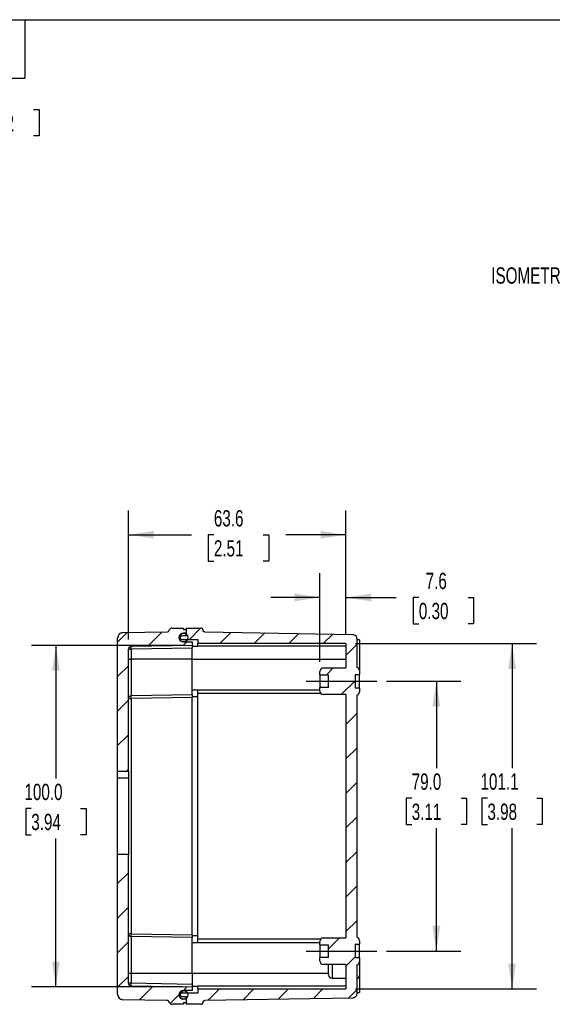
# Model space of a CAD drawing. Header units: millimetres. Extents: x 6 to 273, y 6 to 210.
# Tile 7 of 10: x 143 to 212, y 81 to 210. Entities that reach past the tile are written whole.
import ezdxf

# ---------------------------------------------------------------- set-up
doc = ezdxf.new("R2010")
doc.units = ezdxf.units.MM
doc.linetypes.add('CENTERX2', pattern=[20.32, 12.7, -2.54, 2.54, -2.54])
for name, color, linetype in [('CENTER', 40, 'CENTERX2'), ('DIMENSIONS', 140, 'Continuous'), ('TEXT', 140, 'Continuous')]:
    doc.layers.add(name, color=color, linetype=linetype)
doc.styles.add('SLDTEXTSTYLE0', font='TXT', dxfattribs={"width": 0.7})
doc.dimstyles.new('SLDDIMSTYLE0', dxfattribs={"dimtxt": 2.158008, "dimasz": 3.302, "dimexe": 0, "dimexo": 0.0625, "dimgap": 0.539502, "dimtad": 0, "dimtih": 1, "dimtoh": 1, "dimdec": 1, "dimlfac": 2.25, "dimrnd": 1e-09, "dimzin": 12, "dimdsep": 46, "dimtxsty": 'SLDTEXTSTYLE0', "dimsah": 1, "dimcen": 0.09, "dimadec": 0, "dimazin": 3, "dimtfac": 1, "dimtdec": 1, "dimtofl": 0, "dimtmove": 0, "dimatfit": 3, "dimfxl": 0, "dimfrac": 2, "dimtolj": 1, "dimtzin": 12, "dimarcsym": 0})
doc.dimstyles.new('SLDDIMSTYLE2', dxfattribs={"dimtxt": 2.158008, "dimasz": 3.302, "dimexe": 0, "dimexo": 0.0625, "dimgap": 0.539502, "dimtad": 0, "dimtih": 1, "dimtoh": 1, "dimdec": 1, "dimlfac": 2.25, "dimrnd": 1e-09, "dimzin": 12, "dimdsep": 46, "dimtxsty": 'SLDTEXTSTYLE0', "dimsah": 1, "dimcen": 0.09, "dimadec": 0, "dimazin": 3, "dimtfac": 1, "dimtdec": 1, "dimtmove": 0, "dimatfit": 0, "dimfxl": 0, "dimfrac": 2, "dimtolj": 1, "dimtzin": 12, "dimarcsym": 0})
doc.dimstyles.new('SLDDIMSTYLE3', dxfattribs={"dimtxt": 2.158008, "dimasz": 3.302, "dimexe": 0, "dimexo": 0.0625, "dimgap": 0.539502, "dimtad": 0, "dimtih": 1, "dimtoh": 1, "dimdec": 1, "dimlfac": 2.25, "dimrnd": 1e-09, "dimzin": 4, "dimdsep": 46, "dimtxsty": 'SLDTEXTSTYLE0', "dimsah": 1, "dimcen": 0.09, "dimadec": 0, "dimazin": 1, "dimtfac": 1, "dimtdec": 1, "dimtofl": 0, "dimtmove": 0, "dimatfit": 3, "dimfxl": 0, "dimfrac": 2, "dimtolj": 1, "dimtzin": 12, "dimarcsym": 0})

# ---------------------------------------------------------------- blocks, each defined once
blk = doc.blocks.new('_D_15')
at = {"layer": 'DIMENSIONS'}
for p, q in [((134.3, 197.86), (131.21, 197.86)), ((131.21, 197.86), (131.21, 192.15)), ((138.19, 197.86), (137.47, 197.86)), ((137.47, 197.86), (137.47, 194.43)), ((144.6, 197.86), (145.33, 197.86)), ((145.33, 197.86), (145.33, 194.43)), ((137.47, 194.43), (138.19, 194.43)), ((145.33, 194.43), (144.6, 194.43)), ((128.52, 192.15), (134.38, 192.15)), ((127.9, 190.74), (134.38, 190.74)), ((131.21, 190.74), (131.21, 184.39))]:
    blk.add_line(p, q, dxfattribs=at)
for points in [[(131.21, 192.15), (131.72, 195.46), (130.7, 195.46)], [(131.21, 190.74), (130.7, 187.44), (131.72, 187.44)]]:
    blk.add_solid(points, dxfattribs=at)
at = {"layer": 'DIMENSIONS', "char_height": 2.117, "attachment_point": 1, "style": 'SLDTEXTSTYLE0'}
for s, insert in [('3.2', (139.09, 201.07)), ('0.12', (138.19, 197.16))]:
    blk.add_mtext(s, dxfattribs=dict(at, insert=insert))
blk = doc.blocks.new('_D_17')
at = {"layer": 'DIMENSIONS'}
for p, q in [((190.5, 123.48), (200.15, 123.48)), ((196.98, 123.48), (196.98, 112.18)), ((193.77, 108.27), (193.05, 108.27)), ((193.05, 108.27), (193.05, 104.84)), ((200.19, 108.27), (200.91, 108.27)), ((200.91, 108.27), (200.91, 104.84)), ((193.05, 104.84), (193.77, 104.84)), ((196.98, 88.37), (196.98, 104.35)), ((200.91, 104.84), (200.19, 104.84)), ((190.5, 88.37), (200.15, 88.37))]:
    blk.add_line(p, q, dxfattribs=at)
for points in [[(196.98, 123.48), (196.47, 120.18), (197.49, 120.18)], [(196.98, 88.37), (197.49, 91.67), (196.47, 91.67)]]:
    blk.add_solid(points, dxfattribs=at)
at = {"layer": 'DIMENSIONS', "char_height": 2.117, "attachment_point": 1, "style": 'SLDTEXTSTYLE0'}
for s, insert in [('79.0', (193.77, 111.48)), ('3.11', (193.77, 107.56))]:
    blk.add_mtext(s, dxfattribs=dict(at, insert=insert))
blk = doc.blocks.new('_D_18')
at = {"layer": 'DIMENSIONS'}
for p, q in [((163.96, 128.14), (144.32, 128.14)), ((147.5, 128.14), (147.5, 110.84)), ((144.29, 106.93), (143.57, 106.93)), ((143.57, 106.93), (143.57, 103.5)), ((150.71, 106.93), (151.43, 106.93)), ((151.43, 106.93), (151.43, 103.5)), ((143.57, 103.5), (144.29, 103.5)), ((147.5, 83.71), (147.5, 103.02)), ((151.43, 103.5), (150.71, 103.5)), ((163.96, 83.71), (144.32, 83.71))]:
    blk.add_line(p, q, dxfattribs=at)
for points in [[(147.5, 128.14), (146.99, 124.84), (148.01, 124.84)], [(147.5, 83.71), (148.01, 87.01), (146.99, 87.01)]]:
    blk.add_solid(points, dxfattribs=at)
at = {"layer": 'DIMENSIONS', "char_height": 2.117, "attachment_point": 1, "style": 'SLDTEXTSTYLE0'}
for s, insert in [('100.0', (143.4, 110.14)), ('3.94', (144.29, 106.23))]:
    blk.add_mtext(s, dxfattribs=dict(at, insert=insert))
blk = doc.blocks.new('_D_19')
at = {"layer": 'DIMENSIONS'}
for p, q in [((181.82, 126.02), (181.82, 137.56)), ((185.21, 129.67), (185.21, 137.56)), ((181.82, 134.38), (175.47, 134.38)), ((185.21, 134.38), (191.77, 134.38)), ((194.7, 134.38), (193.97, 134.38)), ((193.97, 134.38), (193.97, 130.95)), ((201.11, 134.38), (201.83, 134.38)), ((201.83, 134.38), (201.83, 130.95)), ((193.97, 130.95), (194.7, 130.95)), ((201.83, 130.95), (201.11, 130.95))]:
    blk.add_line(p, q, dxfattribs=at)
for points in [[(181.82, 134.38), (178.52, 134.89), (178.52, 133.87)], [(185.21, 134.38), (188.51, 133.87), (188.51, 134.89)]]:
    blk.add_solid(points, dxfattribs=at)
at = {"layer": 'DIMENSIONS', "char_height": 2.117, "attachment_point": 1, "style": 'SLDTEXTSTYLE0'}
for s, insert in [('7.6', (195.59, 137.59)), ('0.30', (194.7, 133.68))]:
    blk.add_mtext(s, dxfattribs=dict(at, insert=insert))
blk = doc.blocks.new('_D_20')
at = {"layer": 'DIMENSIONS'}
for p, q in [((156.93, 128.93), (156.93, 145.71)), ((185.21, 129.67), (185.21, 145.71)), ((156.93, 142.53), (165.12, 142.53)), ((168.04, 142.53), (167.32, 142.53)), ((167.32, 142.53), (167.32, 139.1)), ((174.46, 142.53), (175.18, 142.53)), ((175.18, 142.53), (175.18, 139.1)), ((185.21, 142.53), (177.38, 142.53)), ((167.32, 139.1), (168.04, 139.1)), ((175.18, 139.1), (174.46, 139.1))]:
    blk.add_line(p, q, dxfattribs=at)
for points in [[(156.93, 142.53), (160.23, 142.03), (160.23, 143.04)], [(185.21, 142.53), (181.91, 143.04), (181.91, 142.03)]]:
    blk.add_solid(points, dxfattribs=at)
at = {"layer": 'DIMENSIONS', "char_height": 2.117, "attachment_point": 1, "style": 'SLDTEXTSTYLE0'}
for s, insert in [('63.6', (168.04, 145.74)), ('2.51', (168.04, 141.83))]:
    blk.add_mtext(s, dxfattribs=dict(at, insert=insert))
blk = doc.blocks.new('_D_21')
at = {"layer": 'DIMENSIONS'}
for p, q in [((186.48, 128.4), (210, 128.4)), ((206.83, 128.4), (206.83, 112.18)), ((203.62, 108.27), (202.9, 108.27)), ((202.9, 108.27), (202.9, 104.84)), ((210.03, 108.27), (210.76, 108.27)), ((210.76, 108.27), (210.76, 104.84)), ((202.9, 104.84), (203.62, 104.84)), ((206.83, 83.45), (206.83, 104.35)), ((210.76, 104.84), (210.03, 104.84)), ((186.48, 83.45), (210, 83.45))]:
    blk.add_line(p, q, dxfattribs=at)
for points in [[(206.83, 128.4), (206.32, 125.09), (207.33, 125.09)], [(206.83, 83.45), (207.33, 86.75), (206.32, 86.75)]]:
    blk.add_solid(points, dxfattribs=at)
at = {"layer": 'DIMENSIONS', "char_height": 2.117, "attachment_point": 1, "style": 'SLDTEXTSTYLE0'}
for s, insert in [('101.1', (202.72, 111.48)), ('3.98', (203.62, 107.56))]:
    blk.add_mtext(s, dxfattribs=dict(at, insert=insert))

msp = doc.modelspace()

# ---------------------------------------------------------------- hatches: boundary and pattern name
at = {"layer": 'DIMENSIONS', "linetype": 'Continuous', "lineweight": 18}
h = msp.add_hatch(dxfattribs=at)
h.set_pattern_fill('ANSI31', color=256, style=0)
edge = h.paths.add_edge_path(flags=0)
edge.add_line((164.098, 129.72), (164.437, 129.72))
edge.add_line((164.437, 129.72), (164.437, 130.172))
edge.add_line((164.437, 130.172), (164.098, 130.172))
edge.add_line((164.098, 130.172), (164.098, 130.398))
edge.add_line((164.098, 130.398), (162.608, 130.398))
edge.add_arc((162.608, 130.025), 0.373, 90, 160.4443)
edge.add_arc((161.906, 130.275), 0.373, 271, 340.4443, ccw=False)
edge.add_line((161.913, 129.902), (156.218, 129.803))
edge.add_arc((156.23, 129.092), 0.711, 91, 180)
edge.add_line((155.519, 129.092), (155.519, 111.794))
edge.add_line((155.519, 111.794), (156.93, 111.794))
edge.add_line((156.93, 111.794), (156.93, 127.662))
edge.add_arc((157.269, 127.662), 0.339, 91, 180, ccw=False)
edge.add_line((157.263, 128.001), (165.227, 128.14))
edge.add_line((165.227, 128.14), (165.227, 128.591))
edge.add_line((165.227, 128.591), (164.098, 128.591))
edge.add_arc((164.098, 129.156), 0.564, 90, 270, ccw=False)
h = msp.add_hatch(dxfattribs=at)
h.set_pattern_fill('ANSI31', color=256, style=0)
edge = h.paths.add_edge_path(flags=0)
edge.add_arc((164.098, 129.156), 0.564, 0, 360)
h = msp.add_hatch(dxfattribs=at)
h.set_pattern_fill('ANSI31', color=256, style=0)
edge = h.paths.add_edge_path(flags=0)
edge.add_arc((166.376, 81.697), 0.248, 270, 360)
edge.add_line((166.624, 81.697), (166.624, 81.7))
edge.add_spline(control_points=[(166.624, 81.7), (166.624, 81.944), (166.868, 81.948)], knot_values=[0, 0, 0, 1, 1, 1], weights=[1, 0.7129382, 1], degree=2, periodic=0)
edge.add_line((166.868, 81.948), (186.065, 82.266))
edge.add_spline(control_points=[(186.065, 82.266), (186.62, 82.276), (186.62, 82.831)], knot_values=[0, 0, 0, 1, 1, 1], weights=[1, 0.7129382, 1], degree=2, periodic=0)
edge.add_line((186.62, 82.831), (186.62, 86.566))
edge.add_arc((186.526, 87.01), 0.453, 281.88116, 360)
edge.add_line((186.98, 87.01), (186.98, 87.48))
edge.add_line((186.98, 87.48), (186.415, 87.48))
edge.add_line((186.415, 87.48), (186.415, 89.258))
edge.add_line((186.415, 89.258), (186.98, 89.258))
edge.add_line((186.98, 89.258), (186.98, 89.728))
edge.add_arc((186.526, 89.728), 0.453, 0, 78.11884)
edge.add_line((186.62, 90.172), (186.62, 121.675))
edge.add_arc((186.526, 122.119), 0.453, 281.88116, 360)
edge.add_line((186.98, 122.119), (186.98, 122.589))
edge.add_line((186.98, 122.589), (186.415, 122.589))
edge.add_line((186.415, 122.589), (186.415, 124.367))
edge.add_line((186.415, 124.367), (186.98, 124.367))
edge.add_line((186.98, 124.367), (186.98, 124.837))
edge.add_arc((186.526, 124.837), 0.453, 0, 78.11884)
edge.add_line((186.62, 125.28), (186.62, 129.016))
edge.add_spline(control_points=[(186.62, 129.016), (186.62, 129.571), (186.065, 129.58)], knot_values=[0, 0, 0, 1, 1, 1], weights=[1, 0.7129382, 1], degree=2, periodic=0)
edge.add_line((186.065, 129.58), (166.868, 129.898))
edge.add_spline(control_points=[(166.868, 129.898), (166.624, 129.902), (166.624, 130.147)], knot_values=[0, 0, 0, 1, 1, 1], weights=[1, 0.7129382, 1], degree=2, periodic=0)
edge.add_line((166.624, 130.147), (166.624, 130.149))
edge.add_arc((166.376, 130.149), 0.248, 0, 90)
edge.add_line((166.376, 130.398), (164.437, 130.398))
edge.add_line((164.437, 130.398), (164.437, 129.382))
edge.add_line((164.437, 129.382), (163.873, 129.382))
edge.add_arc((163.873, 129.155), 0.227, 90, 179.7753)
edge.add_arc((163.873, 129.157), 0.227, 180.2247, 270)
edge.add_line((163.873, 128.93), (165.962, 128.93))
edge.add_line((165.962, 128.93), (165.962, 128.396))
edge.add_line((165.962, 128.396), (185.211, 128.396))
edge.add_line((185.211, 128.396), (185.211, 125.204))
edge.add_line((185.211, 125.204), (182.277, 125.204))
edge.add_arc((182.277, 124.75), 0.453, 90, 180)
edge.add_line((181.824, 124.75), (181.824, 124.302))
edge.add_line((181.824, 124.302), (182.953, 124.302))
edge.add_line((182.953, 124.302), (182.953, 122.654))
edge.add_line((182.953, 122.654), (181.824, 122.654))
edge.add_line((181.824, 122.654), (181.824, 122.205))
edge.add_arc((182.277, 122.205), 0.453, 180, 270)
edge.add_line((182.277, 121.752), (185.211, 121.752))
edge.add_line((185.211, 121.752), (185.211, 90.095))
edge.add_line((185.211, 90.095), (182.277, 90.095))
edge.add_arc((182.277, 89.642), 0.453, 90, 180)
edge.add_line((181.824, 89.642), (181.824, 89.193))
edge.add_line((181.824, 89.193), (182.953, 89.193))
edge.add_line((182.953, 89.193), (182.953, 87.545))
edge.add_line((182.953, 87.545), (181.824, 87.545))
edge.add_line((181.824, 87.545), (181.824, 87.096))
edge.add_arc((182.277, 87.096), 0.453, 180, 270)
edge.add_line((182.277, 86.643), (185.211, 86.643))
edge.add_line((185.211, 86.643), (185.211, 83.451))
edge.add_line((185.211, 83.451), (165.962, 83.451))
edge.add_line((165.962, 83.451), (165.962, 82.917))
edge.add_line((165.962, 82.917), (163.873, 82.917))
edge.add_arc((163.873, 82.69), 0.227, 90, 179.77533)
edge.add_arc((163.873, 82.692), 0.227, 180.22467, 270)
edge.add_line((163.873, 82.465), (164.437, 82.465))
edge.add_line((164.437, 82.465), (164.437, 81.449))
edge.add_line((164.437, 81.449), (166.376, 81.449))
h = msp.add_hatch(dxfattribs=at)
h.set_pattern_fill('ANSI31', color=256, style=0)
edge = h.paths.add_edge_path(flags=0)
edge.add_line((164.437, 81.675), (164.437, 82.126))
edge.add_line((164.437, 82.126), (164.098, 82.126))
edge.add_arc((164.098, 82.691), 0.564, 90, 270, ccw=False)
edge.add_line((164.098, 83.255), (165.227, 83.255))
edge.add_line((165.227, 83.255), (165.227, 83.707))
edge.add_line((165.227, 83.707), (157.263, 83.846))
edge.add_arc((157.269, 84.185), 0.339, 180, 269, ccw=False)
edge.add_line((156.93, 84.185), (156.93, 100.923))
edge.add_line((156.93, 100.923), (155.519, 100.923))
edge.add_line((155.519, 100.923), (155.519, 82.755))
edge.add_arc((156.23, 82.755), 0.711, 180, 269)
edge.add_line((156.218, 82.044), (161.913, 81.945))
edge.add_arc((161.906, 81.572), 0.373, 19.5557, 89, ccw=False)
edge.add_arc((162.608, 81.822), 0.373, 199.5557, 270)
edge.add_line((162.608, 81.449), (164.098, 81.449))
edge.add_line((164.098, 81.449), (164.098, 81.675))
edge.add_line((164.098, 81.675), (164.437, 81.675))
h = msp.add_hatch(dxfattribs=at)
h.set_pattern_fill('ANSI31', color=256, style=0)
edge = h.paths.add_edge_path(flags=0)
edge.add_arc((164.098, 82.691), 0.564, 0, 360)

# ---------------------------------------------------------------- linework, layer by layer
at = {"color": 7, "linetype": 'Continuous', "lineweight": 25}
for p, q in [((156.218, 129.803), (161.913, 129.902)), ((162.608, 130.398), (164.098, 130.398)), ((164.098, 130.398), (164.098, 130.172)), ((164.437, 130.172), (164.098, 130.172)), ((164.437, 129.72), (164.098, 129.72)), ((164.437, 130.398), (164.437, 129.382)), ((164.437, 130.398), (166.376, 130.398)), ((164.437, 130.172), (164.437, 129.72)), ((164.437, 129.72), (164.437, 129.607)), ((166.624, 130.149), (166.624, 130.147)), ((166.868, 129.898), (186.065, 129.58)), ((155.519, 111.794), (155.519, 129.092)), ((165.227, 128.14), (157.263, 128.001)), ((164.437, 129.382), (163.873, 129.382)), ((163.873, 128.93), (165.962, 128.93)), ((164.098, 128.591), (165.227, 128.591)), ((165.227, 128.591), (165.227, 128.14)), ((165.962, 128.93), (165.962, 128.396)), ((185.211, 128.396), (165.962, 128.396)), ((165.962, 128.027), (165.962, 128.396)), ((185.211, 128.396), (185.211, 125.204)), ((186.62, 129.016), (186.62, 125.28)), ((186.98, 128.851), (186.62, 128.851)), ((186.98, 128.851), (186.98, 124.837)), ((156.93, 111.794), (156.93, 127.662)), ((156.93, 127.662), (157.263, 127.662)), ((165.227, 127.801), (157.263, 127.662)), ((157.263, 127.662), (157.263, 126.368)), ((165.227, 128.027), (165.962, 128.027)), ((165.227, 126.368), (165.227, 127.801)), ((185.211, 128.027), (165.962, 128.027)), ((156.93, 126.368), (157.263, 126.368)), ((157.263, 126.368), (157.263, 121.566)), ((165.227, 126.368), (157.263, 126.368)), ((165.227, 121.705), (165.227, 126.368)), ((165.227, 126.368), (185.211, 126.368)), ((181.824, 124.302), (181.824, 124.75)), ((181.824, 124.302), (182.953, 124.302)), ((181.824, 124.302), (181.824, 122.654)), ((182.277, 125.204), (185.211, 125.204)), ((182.953, 122.654), (182.953, 124.302)), ((186.415, 124.367), (186.98, 124.367)), ((186.415, 124.367), (186.415, 122.589)), ((186.98, 124.837), (186.98, 124.367)), ((186.98, 122.589), (186.98, 124.367)), ((165.227, 121.705), (157.263, 121.566)), ((165.227, 122.347), (181.824, 122.347)), ((165.227, 122.347), (165.962, 122.347)), ((165.962, 121.905), (165.962, 122.347)), ((181.938, 121.905), (165.962, 121.905)), ((165.962, 89.942), (165.962, 121.905)), ((181.824, 122.205), (181.824, 122.654)), ((182.953, 122.654), (181.824, 122.654)), ((185.211, 121.752), (182.277, 121.752)), ((185.211, 121.752), (185.211, 90.095)), ((186.98, 122.589), (186.415, 122.589)), ((186.98, 122.589), (186.98, 122.119)), ((156.93, 121.228), (157.263, 121.228)), ((165.227, 121.367), (157.263, 121.228)), ((157.263, 121.228), (157.263, 90.619)), ((165.962, 121.444), (165.227, 121.444)), ((165.227, 90.48), (165.227, 121.367)), ((186.62, 121.675), (186.62, 90.172)), ((155.519, 111.794), (156.93, 111.794)), ((155.519, 110.873), (155.519, 111.794)), ((156.93, 111.794), (156.93, 110.873)), ((155.519, 100.923), (155.519, 110.873)), ((156.93, 110.873), (155.519, 110.873)), ((156.93, 110.873), (156.93, 100.923)), ((155.519, 82.755), (155.519, 100.923)), ((156.93, 100.923), (155.519, 100.923)), ((156.93, 84.185), (156.93, 100.923)), ((157.263, 90.619), (156.93, 90.619)), ((157.263, 90.619), (165.227, 90.48)), ((157.263, 90.281), (157.263, 85.479)), ((165.227, 90.142), (157.263, 90.281)), ((165.227, 90.402), (165.962, 90.402)), ((165.227, 85.479), (165.227, 90.142)), ((181.938, 89.942), (165.962, 89.942)), ((165.962, 89.499), (165.962, 89.942)), ((182.277, 90.095), (185.211, 90.095)), ((186.98, 89.728), (186.98, 89.258)), ((165.227, 89.499), (181.824, 89.499)), ((165.227, 89.499), (165.962, 89.499)), ((181.824, 89.193), (181.824, 89.642)), ((181.824, 89.193), (182.953, 89.193)), ((181.824, 89.193), (181.824, 87.545)), ((182.953, 87.545), (182.953, 89.193)), ((186.415, 89.258), (186.98, 89.258)), ((186.415, 89.258), (186.415, 87.48)), ((186.98, 87.48), (186.98, 89.258)), ((181.824, 87.096), (181.824, 87.545)), ((182.953, 87.545), (181.824, 87.545)), ((186.98, 87.48), (186.415, 87.48)), ((186.98, 87.48), (186.98, 87.01)), ((185.211, 86.643), (182.277, 86.643)), ((182.953, 85.3), (182.953, 86.643)), ((183.406, 86.643), (183.406, 84.846)), ((185.211, 86.643), (185.211, 83.451)), ((186.62, 86.566), (186.62, 82.831)), ((186.98, 87.01), (186.98, 85.231)), ((156.93, 85.479), (157.263, 85.479)), ((157.263, 85.479), (157.263, 84.185)), ((157.263, 85.479), (165.227, 85.479)), ((165.227, 85.479), (165.227, 84.045)), ((165.227, 85.479), (182.953, 85.479)), ((183.406, 84.846), (185.211, 84.846)), ((186.98, 85.231), (186.98, 82.996)), ((157.263, 84.185), (156.93, 84.185)), ((165.227, 84.045), (157.263, 84.185)), ((157.263, 83.846), (165.227, 83.707)), ((165.227, 83.82), (165.962, 83.82)), ((165.227, 83.707), (165.227, 83.255)), ((185.211, 83.82), (165.962, 83.82)), ((165.962, 83.451), (165.962, 83.82)), ((165.962, 83.451), (165.962, 82.917)), ((165.962, 83.451), (185.211, 83.451)), ((161.913, 81.945), (156.218, 82.044)), ((165.962, 82.917), (163.873, 82.917)), ((163.873, 82.465), (164.437, 82.465)), ((165.227, 83.255), (164.098, 83.255)), ((164.437, 82.126), (164.098, 82.126)), ((164.437, 82.465), (164.437, 81.449)), ((164.437, 82.239), (164.437, 82.126)), ((164.437, 82.126), (164.437, 81.675)), ((186.065, 82.266), (166.868, 81.948)), ((186.62, 82.996), (186.98, 82.996)), ((164.098, 81.449), (162.608, 81.449)), ((164.098, 81.675), (164.437, 81.675)), ((164.098, 81.675), (164.098, 81.449)), ((166.376, 81.449), (164.437, 81.449)), ((166.624, 81.7), (166.624, 81.697))]:
    msp.add_line(p, q, dxfattribs=at)
for centre in [(164.098, 129.156), (164.098, 82.691)]:
    msp.add_circle(centre, 0.564, dxfattribs=at)
for centre, radius, start, end in [((156.23, 129.092), 0.711, 91, 180), ((161.906, 130.275), 0.373, 271, 340.4443), ((162.608, 130.025), 0.373, 90, 160.4443), ((164.098, 129.156), 0.564, 90, 270), ((166.376, 130.149), 0.248, 0, 90), ((163.873, 129.155), 0.227, 90, 179.7753), ((163.873, 129.157), 0.227, 180.2247, 270), ((157.269, 127.662), 0.339, 91, 180), ((158.102, 127.931), 0.842, 175.20948, 181.96489), ((171.799, 127.931), 14.539, 180.11385, 181.05737), ((182.277, 124.75), 0.453, 90, 180), ((186.526, 124.837), 0.453, 0, 78.11884), ((182.277, 122.205), 0.453, 180, 270), ((186.526, 122.119), 0.453, 281.88116, 0), ((157.269, 121.228), 0.339, 91, 180), ((158.102, 121.496), 0.842, 175.20948, 181.96489), ((171.799, 121.496), 14.539, 180.11385, 181.05737), ((157.269, 90.619), 0.339, 180, 269), ((162.115, 90.45), 4.855, 178.00162, 181.99838), ((182.277, 89.642), 0.453, 90, 180), ((186.526, 89.728), 0.453, 0, 78.11884), ((182.277, 87.096), 0.453, 180, 270), ((186.526, 87.01), 0.453, 281.88116, 0), ((183.406, 85.3), 0.453, 180, 270), ((186.526, 85.231), 0.453, 281.88116, 0), ((157.269, 84.185), 0.339, 180, 269), ((171.799, 83.916), 14.539, 178.94263, 179.88615), ((158.102, 83.916), 0.842, 178.03512, 184.79052), ((156.23, 82.755), 0.711, 180, 269), ((164.098, 82.691), 0.564, 90, 270), ((163.873, 82.69), 0.227, 90, 179.77533), ((163.873, 82.692), 0.227, 180.22467, 270), ((161.906, 81.572), 0.373, 19.5557, 89), ((162.608, 81.822), 0.373, 199.5557, 270), ((166.376, 81.697), 0.248, 270, 0)]:
    msp.add_arc(centre, radius, start, end, dxfattribs=at)
for points in [[(166.868, 129.898), (166.839, 129.899), (166.808, 129.905), (166.748, 129.929), (166.719, 129.948), (166.672, 129.997), (166.653, 130.026), (166.629, 130.086), (166.624, 130.118), (166.624, 130.147)], [(186.065, 129.58), (186.131, 129.579), (186.201, 129.566), (186.338, 129.51), (186.404, 129.467), (186.512, 129.357), (186.554, 129.291), (186.608, 129.153), (186.62, 129.082), (186.62, 129.016)], [(165.227, 128.14), (165.227, 128.14), (165.227, 128.133), (165.227, 128.1), (165.227, 128.074), (165.227, 128.008), (165.227, 127.968), (165.227, 127.884), (165.227, 127.841), (165.227, 127.801)], [(165.227, 121.705), (165.227, 121.705), (165.227, 121.698), (165.227, 121.665), (165.227, 121.639), (165.227, 121.573), (165.227, 121.533), (165.227, 121.45), (165.227, 121.407), (165.227, 121.367)], [(165.227, 90.48), (165.227, 90.44), (165.227, 90.397), (165.227, 90.314), (165.227, 90.274), (165.227, 90.208), (165.227, 90.182), (165.227, 90.149), (165.227, 90.142), (165.227, 90.142)], [(165.227, 84.045), (165.227, 84.006), (165.227, 83.963), (165.227, 83.879), (165.227, 83.839), (165.227, 83.773), (165.227, 83.747), (165.227, 83.714), (165.227, 83.707), (165.227, 83.707)], [(186.62, 82.831), (186.62, 82.765), (186.608, 82.694), (186.554, 82.556), (186.512, 82.49), (186.404, 82.38), (186.338, 82.337), (186.201, 82.281), (186.131, 82.268), (186.065, 82.266)], [(166.624, 81.7), (166.624, 81.729), (166.629, 81.76), (166.653, 81.821), (166.672, 81.85), (166.719, 81.898), (166.748, 81.918), (166.808, 81.942), (166.839, 81.948), (166.868, 81.948)]]:
    msp.add_open_spline(points, degree=3, knots=[0, 0, 0, 0, 0.25, 0.25, 0.5, 0.5, 0.75, 0.75, 1, 1, 1, 1], dxfattribs=at)
at = {"layer": 'CENTER'}
for p, q in [((180.052, 123.478), (189.232, 123.478)), ((180.052, 88.369), (189.232, 88.369))]:
    msp.add_line(p, q, dxfattribs=at)
at = {"layer": 'TEXT'}
for p, q in [((6.35, 209.55), (273.05, 209.55)), ((143.51, 201.93), (143.51, 209.55)), ((135.89, 201.93), (143.51, 201.93))]:
    msp.add_line(p, q, dxfattribs=at)

# ---------------------------------------------------------------- texts
at = {"layer": 'DIMENSIONS', "insert": (212.436, 177.327), "char_height": 2.11667, "attachment_point": 2, "style": 'SLDTEXTSTYLE0'}
msp.add_mtext('ISOMETRIC VIEW', dxfattribs=at)

# ---------------------------------------------------------------- dimensions: what is measured, and where the dimension line sits
at = {"layer": 'DIMENSIONS'}
for base, p1, p2, angle, dimstyle, picture, middle in [((131.208, 192.153), (126.628, 190.744), (127.248, 192.153), 90, 'SLDDIMSTYLE2', '_D_15', (131.208, 197.862)), ((185.211, 142.533), (156.93, 127.662), (185.211, 128.396), 0, 'SLDDIMSTYLE0', '_D_20', (171.249, 142.533)), ((185.211, 134.382), (181.824, 124.75), (185.211, 128.396), 0, 'SLDDIMSTYLE2', '_D_19', (197.903, 134.382)), ((147.499, 83.707), (165.227, 128.14), (165.227, 83.707), 90, 'SLDDIMSTYLE3', '_D_18', (147.499, 106.93)), ((206.827, 83.451), (185.211, 128.396), (185.211, 83.451), 90, 'SLDDIMSTYLE0', '_D_21', (206.827, 108.265)), ((196.98, 123.478), (189.232, 88.369), (189.232, 123.478), 90, 'SLDDIMSTYLE3', '_D_17', (196.98, 108.265))]:
    dim = msp.add_linear_dim(base=base, p1=p1, p2=p2, angle=angle, dimstyle=dimstyle, dxfattribs=at)
    dim.commit()
    dim.dimension.update_dxf_attribs({"geometry": picture, "text_midpoint": middle, "dimtype": 160})

doc.saveas('drawing.dxf')
